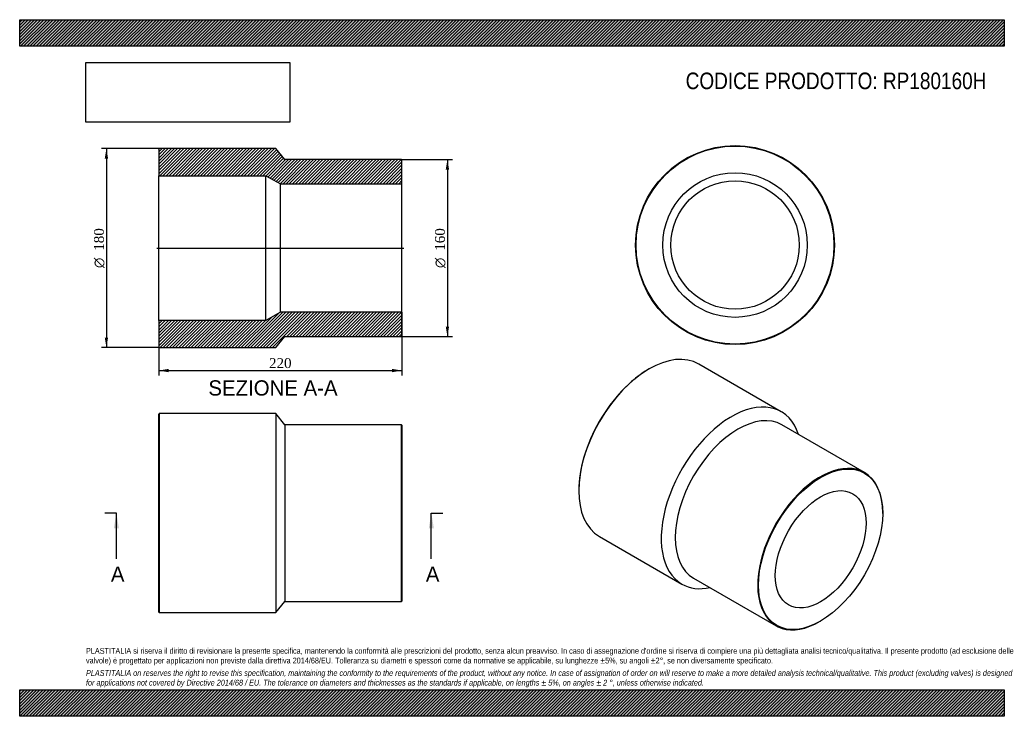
# Model space of a CAD drawing. Header units: millimetres. Extents: x 0 to 891, y 0 to 630.
import ezdxf
from ezdxf.enums import TextEntityAlignment as Align
from ezdxf.lldxf.tags import DXFTag

# ---------------------------------------------------------------- set-up
doc = ezdxf.new("R2010")
doc.units = ezdxf.units.MM
doc.header["$LTSCALE"] = 3
for name, color, linetype in [('Default', 7, 'Continuous'), ('DV4_Default', 7, 'Continuous'), ('RP180160H', 7, 'Continuous')]:
    doc.layers.add(name, color=color, linetype=linetype)
doc.styles.add('SEACAD_Solid_Edge_ANSI', font='seans.ttf')
doc.styles.add('SEACAD_Solid_Edge_ANSI1_Symbols', font='semeca1.ttf')
doc.styles.add('SEACAD_Times_New_Roman', font='times.ttf')
tags = doc.linetypes.add('CENTER2', pattern=[28.575, 19.05, -3.175, 3.175, -3.175]).pattern_tags.tags
tags[10:11] = [DXFTag(74, 4), DXFTag(75, 0), DXFTag(340, '0'), DXFTag(46, 0.0), DXFTag(50, 0.0), DXFTag(44, 0.0), DXFTag(45, 0.0)]
tags[8:9] = [DXFTag(74, 4), DXFTag(75, 0), DXFTag(340, '0'), DXFTag(46, 0.0), DXFTag(50, 0.0), DXFTag(44, 0.0), DXFTag(45, 0.0)]
tags[6:7] = [DXFTag(74, 4), DXFTag(75, 0), DXFTag(340, '0'), DXFTag(46, 0.0), DXFTag(50, 0.0), DXFTag(44, 0.0), DXFTag(45, 0.0)]
tags[4:5] = [DXFTag(74, 4), DXFTag(75, 0), DXFTag(340, '0'), DXFTag(46, 0.0), DXFTag(50, 0.0), DXFTag(44, 0.0), DXFTag(45, 0.0)]
doc.dimstyles.new('ANSImm', dxfattribs={"dimtxt": 9, "dimasz": 9, "dimexe": 4.5, "dimexo": 0, "dimgap": 2.25, "dimtad": 1, "dimdsep": 46, "dimtxsty": 'SEACAD_Times_New_Roman', "dimblk1": '_SE_FILLED', "dimblk2": '_SE_FILLED', "dimsah": 1, "dimcen": 4.5, "dimazin": 0, "dimtfac": 0.85, "dimtdec": 3, "dimtofl": 0, "dimtmove": 0, "dimatfit": 3, "dimfxl": 1, "dimarcsym": 0})
picture_1 = doc.add_image_def('image1.jpg', size_in_pixel=(4302, 1260))

# ---------------------------------------------------------------- blocks, each defined once
blk = doc.blocks.new('SE')
at = {"layer": 'RP180160H', "color": 7, "linetype": 'Continuous'}
for p, q in [((126.36, 273.75), (125.86, 273.25)), ((125.86, 94.25), (125.86, 273.25)), ((126.36, 273.75), (126.36, 93.75)), ((231.86, 273.75), (126.36, 273.75)), ((231.86, 273.75), (231.86, 93.75)), ((239.86, 263.75), (231.86, 273.75)), ((239.86, 263.75), (239.86, 103.75)), ((345.36, 263.75), (239.86, 263.75)), ((345.36, 103.75), (345.36, 263.75)), ((345.86, 263.25), (345.36, 263.75)), ((345.86, 263.25), (345.86, 104.25)), ((231.86, 93.75), (239.86, 103.75)), ((239.86, 103.75), (345.36, 103.75)), ((345.36, 103.75), (345.86, 104.25)), ((125.86, 94.25), (126.36, 93.75)), ((126.36, 93.75), (231.86, 93.75))]:
    blk.add_line(p, q, dxfattribs=at)
blk = doc.blocks.new('SE1')
at = {"layer": 'RP180160H', "color": 7, "linetype": 'Continuous'}
for p, q in [((569.56, 314.11), (569.21, 313.91)), ((689.16, 275.5), (614.56, 318.57)), ((764.42, 220.5), (689.82, 263.57)), ((505.92, 204.29), (505.92, 203.88)), ((780.98, 183.47), (780.98, 183.88)), ((524.56, 162.68), (599.16, 119.61)), ((609.82, 125.01), (684.42, 81.94)), ((724.42, 85.9), (724.77, 86.1))]:
    blk.add_line(p, q, dxfattribs=at)
for centre, major_axis, start_param, end_param in [((569.56, 240.63), (-45, -77.94), 3.141593, 6.283185), ((569.21, 240.83), (44.75, 77.51), 0.785398, 2.356195), ((644.16, 197.56), (-45, -77.94), 2.66571, 6.283185), ((649.82, 194.29), (-40, -69.28), 3.141593, 6.283185), ((724.42, 151.22), (40, 69.28), 0, 3.926991), ((724.42, 151.22), (40, 69.28), 5.497787, 6.283185), ((644.16, 197.56), (-45, -77.94), 0, 0.475882)]:
    blk.add_ellipse(centre, major_axis=major_axis, ratio=0.57735, start_param=start_param, end_param=end_param, dxfattribs=at)
for major_axis in [(-39.75, -68.85), (-29.05, -50.32)]:
    blk.add_ellipse((724.77, 151.02), major_axis=major_axis, ratio=0.57735, dxfattribs=at)
blk = doc.blocks.new('SE2')
at = {"layer": 'RP180160H', "color": 7, "linetype": 'Continuous'}
for radius in [90, 89.5, 65.4, 58.1]:
    blk.add_circle((647.34, 426.19), radius, dxfattribs=at)
blk = doc.blocks.new('SE4')
at = {"color": 7, "linetype": 'Continuous', "style": 'SEACAD_Solid_Edge_ANSI'}
blk.add_text('A', height=13.8, dxfattribs=at).set_placement((82.53, 135.45), align=Align.TOP_LEFT)
blk = doc.blocks.new('SE5')
at = {"color": 7, "linetype": 'Continuous', "style": 'SEACAD_Solid_Edge_ANSI'}
blk.add_text('A', height=13.8, dxfattribs=at).set_placement((367.53, 135.45), align=Align.TOP_LEFT)
blk = doc.blocks.new('SEANNOT_GROUP')
at = {"linetype": 'Continuous'}
blk.add_hatch(color=7, dxfattribs=at).paths.add_polyline_path([(89.8, 169.95), (87.5, 183.75), (85.2, 169.95)])
at = {"color": 7, "linetype": 'Continuous'}
blk.add_lwpolyline([(87.5, 142.35), (87.5, 183.75)], dxfattribs=at)
blk = doc.blocks.new('SEANNOT_GROUP1')
at = {"linetype": 'Continuous'}
blk.add_hatch(color=7, dxfattribs=at).paths.add_polyline_path([(374.8, 169.95), (372.5, 183.75), (370.2, 169.95)])
at = {"color": 7, "linetype": 'Continuous'}
blk.add_lwpolyline([(372.5, 142.35), (372.5, 183.75)], dxfattribs=at)
blk = doc.blocks.new('SE3')
at = {"layer": 'Default', "color": 7, "linetype": 'CENTER2'}
for p, q in [((87.5, 183.75), (77.15, 183.75)), ((372.5, 183.75), (382.85, 183.75))]:
    blk.add_line(p, q, dxfattribs=at)
at = {"layer": 'Default', "color": 7, "linetype": 'CENTER2', "const_width": 0.0001}
blk.add_lwpolyline([(87.5, 183.75), (372.5, 183.75)], dxfattribs=at)
at = {"layer": 'Default'}
for name in ['SEANNOT_GROUP', 'SEANNOT_GROUP1', 'SE4', 'SE5']:
    blk.add_blockref(name, (0, 0), dxfattribs=at)
blk = doc.blocks.new('SE6')
at = {"layer": 'RP180160H', "linetype": 'Continuous'}
h = blk.add_hatch(dxfattribs=at)
h.set_pattern_fill('LINE', scale=0.62992, angle=45, style=0)
h.paths.add_polyline_path([(239.86, 503.46), (231.86, 513.46), (126.36, 513.46), (125.86, 512.96), (125.86, 488.86), (222.86, 488.86), (235.86, 481.56), (345.86, 481.56), (345.86, 502.96), (345.36, 503.46)])
h = blk.add_hatch(dxfattribs=at)
h.set_pattern_fill('LINE', scale=0.62992, angle=45, style=0)
h.paths.add_polyline_path([(231.86, 333.46), (239.86, 343.46), (345.36, 343.46), (345.86, 343.96), (345.86, 365.36), (235.86, 365.36), (222.86, 358.06), (125.86, 358.06), (125.86, 333.96), (126.36, 333.46)])
at = {"layer": 'DV4_Default', "color": 7, "linetype": 'CENTER2'}
blk.add_line((124.11, 423.46), (347.61, 423.46), dxfattribs=at)
at = {"layer": 'RP180160H', "color": 7, "linetype": 'Continuous'}
for p, q in [((125.86, 512.96), (126.36, 513.46)), ((125.86, 512.96), (125.86, 488.86)), ((231.86, 513.46), (126.36, 513.46)), ((239.86, 503.46), (231.86, 513.46)), ((345.36, 503.46), (239.86, 503.46)), ((345.36, 503.46), (345.86, 502.96)), ((345.86, 481.56), (345.86, 502.96)), ((125.86, 358.06), (125.86, 488.86)), ((125.86, 488.86), (222.86, 488.86)), ((222.86, 358.06), (222.86, 488.86)), ((222.86, 488.86), (235.86, 481.56)), ((235.86, 365.36), (235.86, 481.56)), ((235.86, 481.56), (345.86, 481.56)), ((345.86, 365.36), (345.86, 481.56)), ((235.86, 365.36), (222.86, 358.06)), ((345.86, 365.36), (235.86, 365.36)), ((345.86, 343.96), (345.86, 365.36)), ((222.86, 358.06), (125.86, 358.06)), ((125.86, 358.06), (125.86, 333.96)), ((231.86, 333.46), (239.86, 343.46)), ((239.86, 343.46), (345.36, 343.46)), ((345.86, 343.96), (345.36, 343.46)), ((126.36, 333.46), (125.86, 333.96)), ((126.36, 333.46), (231.86, 333.46))]:
    blk.add_line(p, q, dxfattribs=at)
blk = doc.blocks.new('DMBLK139')
at = {"layer": 'Default', "linetype": 'Continuous'}
for points in [[(134.86, 311.18), (134.86, 314.18), (125.86, 312.68)], [(336.86, 311.18), (345.86, 312.68), (336.86, 314.18)]]:
    blk.add_hatch(color=7, dxfattribs=at).paths.add_polyline_path(points)
at = {"layer": 'Default', "color": 7, "linetype": 'Continuous'}
for p, q in [((345.86, 365.36), (345.86, 308.18)), ((125.86, 358.06), (125.86, 308.18)), ((125.86, 312.68), (345.86, 312.68))]:
    blk.add_line(p, q, dxfattribs=at)
at = {"layer": 'Default', "color": 7, "linetype": 'Continuous', "style": 'SEACAD_Times_New_Roman'}
blk.add_text('220', height=9, dxfattribs=at).set_placement((225.62, 323.93), align=Align.TOP_LEFT)
blk = doc.blocks.new('_SE_FILLED')
at = {"color": 0}
blk.add_line((0, 0), (-1, 0), dxfattribs=at)
blk.add_solid([(0, 0), (-1, -0.1665), (-1, 0.1665), (0, 0)], dxfattribs=at)
blk = doc.blocks.new('GDimGGroup')
at = {"layer": 'Default', "linetype": 'Continuous'}
for points in [[(388.56, 494.46), (387.06, 503.46), (385.56, 494.46)], [(388.56, 352.46), (385.56, 352.46), (387.06, 343.46)]]:
    blk.add_hatch(color=7, dxfattribs=at).paths.add_polyline_path(points)
at = {"layer": 'Default', "color": 7, "linetype": 'Continuous'}
for p, q in [((345.36, 503.46), (391.56, 503.46)), ((387.06, 503.46), (387.06, 343.46)), ((345.36, 343.46), (391.56, 343.46))]:
    blk.add_line(p, q, dxfattribs=at)
for s, style, p in [('160', 'SEACAD_Times_New_Roman', (375.81, 421.05)), ('O', 'SEACAD_Solid_Edge_ANSI1_Symbols', (375.81, 405.39))]:
    blk.add_text(s, height=9, rotation=90, dxfattribs=dict(at, style=style)).set_placement(p, align=Align.TOP_LEFT)
blk = doc.blocks.new('GDimGGroup1')
at = {"layer": 'Default', "linetype": 'Continuous'}
for points in [[(76.99, 504.46), (79.99, 504.46), (78.49, 513.46)], [(76.99, 342.46), (78.49, 333.46), (79.99, 342.46)]]:
    blk.add_hatch(color=7, dxfattribs=at).paths.add_polyline_path(points)
at = {"layer": 'Default', "color": 7, "linetype": 'Continuous'}
for p, q in [((126.36, 513.46), (73.99, 513.46)), ((78.49, 513.46), (78.49, 333.46)), ((126.36, 333.46), (73.99, 333.46))]:
    blk.add_line(p, q, dxfattribs=at)
for s, style, p in [('180', 'SEACAD_Times_New_Roman', (67.24, 421.05)), ('O', 'SEACAD_Solid_Edge_ANSI1_Symbols', (67.24, 405.39))]:
    blk.add_text(s, height=9, rotation=90, dxfattribs=dict(at, style=style)).set_placement(p, align=Align.TOP_LEFT)

msp = doc.modelspace()

# ---------------------------------------------------------------- hatches: boundary and pattern name
at = {"layer": 'Default', "linetype": 'Continuous'}
h = msp.add_hatch(dxfattribs=at)
h.set_pattern_fill('LINE', scale=0.629921, angle=45, style=0)
h.paths.add_polyline_path([(891, 606), (891, 630), (0, 630), (0, 606)])
for points in [[(891, 606), (891, 630), (0, 630), (0, 606)], [(891, 0), (891, 24), (0, 24), (0, 0)]]:
    msp.add_hatch(color=7, dxfattribs=at).paths.add_polyline_path(points)
h = msp.add_hatch(dxfattribs=at)
h.set_pattern_fill('LINE', scale=0.62992, angle=45, style=0)
h.paths.add_polyline_path([(891, 0), (891, 24), (0, 24), (0, 0)])

# ---------------------------------------------------------------- linework, layer by layer
at = {"layer": 'Default', "color": 7, "linetype": 'Continuous'}
for p, q in [((0, 630), (891, 630)), ((0, 606), (0, 630)), ((891, 630), (891, 606)), ((891, 606), (0, 606)), ((0, 24), (891, 24)), ((0, 0), (0, 24)), ((891, 24), (891, 0)), ((891, 0), (0, 0))]:
    msp.add_line(p, q, dxfattribs=at)

# ---------------------------------------------------------------- block references
at = {"layer": 'Default'}
for name in ['GDimGGroup1', 'SE6', 'SE2', 'GDimGGroup', 'SE1', 'SE', 'SE3']:
    msp.add_blockref(name, (0, 0), dxfattribs=at)

# ---------------------------------------------------------------- texts
at = {"layer": 'Default', "color": 7, "linetype": 'Continuous', "style": 'SEACAD_Solid_Edge_ANSI'}
msp.add_text('SEZIONE A-A', height=13.8, dxfattribs=at).set_placement((170.765, 303.857), align=Align.TOP_LEFT)
at = {"layer": 'Default', "attachment_point": 1}
for s, insert, char_height, width in [('{\\fArial Narrow|b0||i0||c0|p34;\\C7;\\H15.;\\W1.;CODICE PRODOTTO: RP180160H}', (602.666, 582.191), 15, 273.04435), ("{\\fArial Narrow|b0||i0||c0|p34;\\C7;\\H5.25;\\W1.;PLASTITALIA si riserva il diritto di revisionare la presente specifica, mantenendo la conformità alle prescrizioni del prodotto, senza alcun preavviso. In caso di assegnazione d'ordine si riserva di compiere una più dettagliata analisi tecnico/qualitativa. Il presente prodotto (ad esclusione delle \\P}{\\fArial Narrow|b0||i0||c0|p34;\\C7;\\H5.25;\\W1.;valvole) è progettato per applicazioni non previste dalla direttiva 2014/68/EU. Tolleranza su diametri e spessori come da normative se applicabile, su lunghezze ±5%, su angoli ±2°, se non diversamente specificato.\\P}{\\fArial Narrow|b0||i0||c0|p34;\\C7;\\H1.5;\\W1.;   \\P}{\\fArial Narrow|b0||i1||c0|p34;\\C7;\\H5.25;\\W1.;PLASTITALIA on reserves the right to revise this specification, maintaining the conformity to the requirements of the product, without any notice. In case of assignation of order on will reserve to make a more detailed analysis technical/qualitative. This product (excluding valves) is designed \\P}{\\fArial Narrow|b0||i1||c0|p34;\\C7;\\H5.25;\\W1.;for applications not covered by Directive 2014/68 / EU. The tolerance on diameters and thicknesses as the standards if applicable, on lengths ± 5%, on angles ± 2 °, unless otherwise indicated.\\P}", (60, 61.807), 5.25, 771)]:
    msp.add_mtext(s, dxfattribs=dict(at, insert=insert, char_height=char_height, width=width))

# ---------------------------------------------------------------- dimensions: what is measured, and where the dimension line sits
at = {"layer": 'Default', "color": 7, "linetype": 'Continuous'}
dim = msp.add_linear_dim(base=(345.857, 312.677), p1=(125.857, 358.057), p2=(345.857, 365.357), text='\\A1;<>', dimstyle='ANSImm', dxfattribs=at)
dim.commit()
dim.dimension.update_dxf_attribs({"geometry": 'DMBLK139', "text_midpoint": (235.857, 312.677), "dimtype": 160})

# ---------------------------------------------------------------- pictures from other files: only their frames are drawn
image = msp.add_image(picture_1, insert=(60, 537.31), size_in_units=(184.371, 54))
image.dxf.flags = 7

doc.saveas('drawing.dxf')
